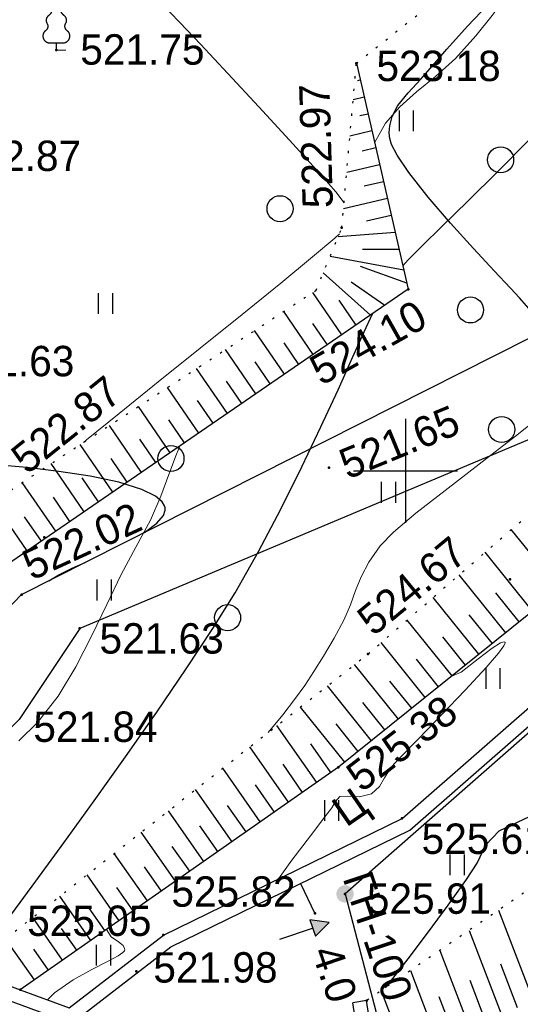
# Model space of a CAD drawing. Header units: millimetres. Extents: x 767170 to 66149698, y -983507 to 2493658.
# Tile 120 of 226: x 2055970 to 2070390, y -625093 to -596743. Entities that reach past the tile are written whole.
import ezdxf

# ---------------------------------------------------------------- set-up
doc = ezdxf.new("R2010")
doc.units = ezdxf.units.MM
for name, pattern in [('Д_ТРОТ_ТРУБА', [3, 1.5, -1.5]), ('ДОРОГИ_СТРОЯЩ', [9, 8, -1]), ('Контура низ откосов  Штриховая 0.1-0.5 - - - - - - -', [0.6, 0.1, -0.5])]:
    doc.linetypes.add(name, pattern=pattern)
for name, color, linetype in [('(001) Сетка', 92, 'Continuous'), ('(004) Точки рельефа', 7, 'Continuous'), ('(004a) Точки рельефа (отк.)', 7, 'Continuous'), ('(013) Газ', 30, 'ИК_Газопровод -------г--------'), ('(022) Возд. Линии', 7, 'Continuous'), ('(025) Дорога', 7, 'Continuous'), ('(031) Горизонтали', 42, 'Continuous'), ('(035) Откосы', 7, 'Continuous'), ('(036) Растительность', 7, 'Continuous'), ('(038) Деревья', 7, 'Continuous'), ('(039) Земля', 7, 'Continuous'), ('(040) Ограда', 7, 'Continuous')]:
    doc.layers.add(name, color=color, linetype=linetype)
doc.layers.add('(032) Горизонтали утолщенные', color=32, linetype='Continuous', lineweight=30)
doc.styles.add('BM-431', font='txt')
doc.styles.add('D-431', font='txt')
doc.styles.get("Standard").update_dxf_attribs({"font": 'isocpeui.ttf'})
doc.linetypes.add('GAZ_VOZDUSH', pattern='A,1,-2,["~",Standard,S=3,R=0,X=-1.5,Y=-1.5],-1,10', length=14)
doc.linetypes.add('ИК_Газопровод -------г--------', pattern='A,9,-0.6,["Г",Standard,S=1.199999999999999,R=0,X=0,Y=-0.6],-1.199999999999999', length=10.8)
doc.linetypes.add('ОГРАДА_БЕТ', pattern='A,4,["|",Standard,S=0.8,R=0,X=0,Y=-0.8],4', length=8)
doc.linetypes.add('ОТКОСЫ_НЕУКР', pattern='A,0.5,["|",Standard,S=1.199999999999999,R=0,X=0,Y=-1.199999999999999],1,["|",Standard,S=0.5,R=0,X=0,Y=-0.5],0.5', length=2)

# ---------------------------------------------------------------- blocks, each defined once
blk = doc.blocks.new('d')
at = {"layer": '(038) Деревья'}
blk.add_ellipse((0, 0), major_axis=(0.2651650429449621, 0.2651650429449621), ratio=0.9999999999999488, start_param=5.497787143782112, end_param=11.7809724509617, dxfattribs=at)
blk = doc.blocks.new('I04010')
for p, q in [((-0.4122729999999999, 0.0071460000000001), (-0.4122729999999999, 1.207145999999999)), ((0.3877269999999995, 1.207145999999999), (0.3877269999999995, 0.0071460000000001))]:
    blk.add_line(p, q)
blk = doc.blocks.new('Setka')
at = {"layer": '(001) Сетка'}
for p, q in [((0, 1.5), (0, -1.5)), ((-1.5, 0), (1.5, 0))]:
    blk.add_line(p, q, dxfattribs=at)
blk = doc.blocks.new('karagach-flat-34')
at = {"layer": '(038) Деревья', "const_width": 0.03750000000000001}
for points in [[(-0.207997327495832, 1.009319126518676, 0.1815668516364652), (-0.1171049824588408, 1.159285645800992, 0.3030035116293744)], [(0, 1.3125, 0.2460341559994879), (-0.1171049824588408, 1.159285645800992, 0.4890786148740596)], [(0, 1.3125, -0.2460341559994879), (0.1171049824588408, 1.159285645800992, -0.4890786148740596)], [(0.207997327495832, 1.009319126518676, -0.1815668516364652), (0.1171049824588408, 1.159285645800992, -0.3030035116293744)], [(-0.207997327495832, 1.009319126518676, 0.4308529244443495), (-0.2554195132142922, 0.7527973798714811, 0.5482763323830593)], [(0.207997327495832, 1.009319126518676, -0.4308529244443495), (0.2554195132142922, 0.7527973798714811, -0.5482763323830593)], [(-0.314697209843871, 0.5594194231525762, 0.6269492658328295), (-0.218374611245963, 0.2061839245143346, 0.7024651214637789)], [(-0.314697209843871, 0.5594194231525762, 0.3836029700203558), (-0.2554195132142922, 0.7527973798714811, 0.3529123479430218)], [(0.314697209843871, 0.5594194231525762, -0.6269492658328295), (0.218374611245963, 0.2061839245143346, -0.7024651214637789)], [(0.314697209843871, 0.5594194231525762, -0.3836029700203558), (0.2554195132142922, 0.7527973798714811, -0.3529123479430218)]]:
    blk.add_lwpolyline(points, format="xyb", dxfattribs=at)
for points in [[(0, 0.2061839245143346), (-0.218374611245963, 0.2061839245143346)], [(0, 0), (0, 0.2061839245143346)], [(0, 0.2061839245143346), (0.218374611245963, 0.2061839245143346)], [(0, 0), (0.28125, 0)]]:
    blk.add_lwpolyline(points, dxfattribs=at)
at = {"layer": '(038) Деревья'}
blk.add_lwpolyline([(0, 0), (0, 0.2061839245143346)], dxfattribs=at)
blk = doc.blocks.new('wef-flat-5')
at = {"layer": '(025) Дорога', "linetype": 'Д_ТРОТ_ТРУБА'}
blk.add_hatch(color=0, dxfattribs=at).paths.add_polyline_path([(-490372.0021402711, 2189558.479353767), (-490371.8427986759, 2189558.005423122), (-490371.4485388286, 2189558.40173004)])
at = {"layer": '(022) Возд. Линии', "color": 0}
for points in [[(-490371.4485388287, 2189558.40173004), (-490372.0021402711, 2189558.479353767)], [(-490372.8703307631, 2189557.923705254), (-490371.9224694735, 2189558.242388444)]]:
    blk.add_lwpolyline(points, dxfattribs=at)
at = {"layer": '(025) Дорога', "color": 0, "linetype": 'Д_ТРОТ_ТРУБА'}
blk.add_lwpolyline([(-490372.0021402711, 2189558.479353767), (-490371.8427986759, 2189558.005423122)], dxfattribs=at)
blk.add_lwpolyline([(-490372.0021402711, 2189558.479353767), (-490371.8427986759, 2189558.005423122), (-490371.4485388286, 2189558.40173004), (-490372.0021402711, 2189558.479353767)], close=True, dxfattribs=at)
blk = doc.blocks.new('A$C05d28b1e')
at = {"layer": '(013) Газ', "linetype": 'ByBlock'}
h = blk.add_hatch(color=0, dxfattribs=at)
edge = h.paths.add_edge_path()
edge.add_arc((32592.99999999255, -24350), 250, 0, 360)
at = {"layer": '(004) Точки рельефа', "color": 7, "linetype": 'ByBlock', "lineweight": -2}
for p in [(17560, 45378), (25416, 33360), (30623.57196617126, 30143.90335953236), (16560, 29702), (18232, 28730), (19861, 18857), (32919, -434), (32500, -5170), (34414, -6941), (33259, -17439), (32403, -20704), (34236, -22176), (32593, -24350), (27363, -25536), (33213, -27422)]:
    blk.add_point(p, dxfattribs=at)
at = {"layer": '(004a) Точки рельефа (отк.)', "color": 7, "linetype": 'ByBlock', "lineweight": -2}
for p in [(17216, 31349), (31725, -24913), (23239, -27111)]:
    blk.add_point(p, dxfattribs=at)
at = {"layer": '(013) Газ', "linetype": 'GAZ_VOZDUSH', "ltscale": 600, "flags": 128}
blk.add_lwpolyline([(139039.0969153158, 153681.6959556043), (138884.9999999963, 152733.9999999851), (135453.9999999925, 145357), (130316, 142546), (115841.9999999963, 109039), (104823.9999999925, 79051), (99727, 68743.9999999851), (82201.21807331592, 34138.71993938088), (52808.99999999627, 3628), (56082.00000000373, -3749), (32592.99999999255, -24350), (33827.99999999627, -29046.0000000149), (31852, -35564), (-6995, -77251), (-10648.02549519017, -79274.29001139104), (-22017.00000000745, -90450), (-29953.60145117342, -94459.13859817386), (-74554.00000000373, -132816), (-76953.42424311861, -135094.4166541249)], dxfattribs=at)
at = {"layer": '(031) Горизонтали', "color": 42, "linetype": 'Continuous', "lineweight": 0, "ltscale": 600}
for points in [[(30376.14410480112, -19703.31877729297), (30799.20071212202, -19192.21605932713), (31141.30337166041, -18754.02022740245), (31431.53010682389, -18351.72699353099), (31698.95894100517, -17948.33206966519), (31972.66789759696, -17506.83116783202), (32281.7349999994, -16990.21999999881), (32558.25846978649, -16470.52861721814), (32747.36176196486, -16023.25757645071), (32897.66075005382, -15616.60834847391), (33057.77130757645, -15218.78240421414), (33276.30930805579, -14797.98121441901), (33601.890625, -14322.40625), (33988.80163172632, -13930.20285089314), (34634.14971274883, -13389.39655309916), (35476.41233872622, -12729.2827552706), (36454.06698037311, -11979.15685604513), (37505.59110834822, -11168.31425407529), (38569.46219334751, -10326.05034798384)], [(33443.96183205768, -2718.900763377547), (33443.96183206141, -2718.900763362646), (33756.29844367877, -2155.582371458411), (34167.33331586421, -1687.248206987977), (34655.34517234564, -1257.89155575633), (35198.61273688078, -811.5057036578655), (35775.41473320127, -292.0839365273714), (36364.02988505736, 356.3804597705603), (36830.50529374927, 947.2745776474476), (37238.0952491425, 1486.880332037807), (37609.19727033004, 2006.9804071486), (37966.20887637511, 2539.35748718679), (38331.52758635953, 3115.794256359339), (38727.55091935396, 3768.073398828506), (39176.67639444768, 4527.977598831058), (39501.79528742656, 5122.572297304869), (39945.36935162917, 5990.424925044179), (40490.18544203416, 7089.217518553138), (41119.03041364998, 8376.632114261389), (41814.69112147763, 9810.350748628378), (42559.95442050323, 11348.05545814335), (43337.60716571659, 12947.42827928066), (44130.43621212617, 14566.15124842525), (44921.22841472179, 16161.90640214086)], [(32563.84761903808, -4448.32380951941), (32326.31323997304, -4136.866622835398), (31768.56530990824, -3499.092814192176), (30995.19374692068, -2644.766143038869), (30110.78846911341, -1683.650368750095), (29219.93939456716, -725.5092507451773), (28427.23644138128, 119.8934515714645), (27837.26952764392, 742.7939787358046), (27554.62857143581, 1033.428571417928), (27353.58129477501, 1233.976155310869), (27184.94071883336, 1385.616165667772), (26947.54135338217, 1516.654135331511), (26613.28878306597, 1617.786382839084), (25910.79341637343, 1798.564417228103), (24946.76060562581, 2021.503819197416), (23827.89570313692, 2249.120169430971), (22660.90406123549, 2443.929048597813)], [(25063.27876936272, -11347.72236675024), (25145.67397820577, -11279.26042492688), (26087.58711595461, -10513.59230068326), (27210.90108168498, -9608.046125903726), (28422.65415729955, -8633.746109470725), (29629.8846247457, -7661.816460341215), (30739.6307659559, -6763.381387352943), (31658.93086284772, -6009.565099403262), (32294.82319737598, -5471.491805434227), (32429.68220812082, -5340.95453517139)], [(23196.72038045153, -19939.11008267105), (23739.27116985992, -19417.39231027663), (24330.00352228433, -18654.57904323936), (24843.89456339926, -17806.40302331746), (25302.72876247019, -16913.14945751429), (25728.29058875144, -16015.10355293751), (26142.36451151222, -15152.55051659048), (26566.7349999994, -14365.77555555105), (26987.07007801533, -13584.36225132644), (27285.83220338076, -12898.98199078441), (27517.18903684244, -12276.35560853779), (27735.30823915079, -11683.20393925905), (27833.92412206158, -11455.9523293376)], [(30673.43308434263, -23917.63026866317), (31061.17175357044, -23381.68709751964), (31594.23645727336, -22675.48957759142), (32015.92092833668, -22128.78923679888), (32215.17567567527, -21870.00675676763), (32317.05303733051, -21684.23849776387), (32446.92857142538, -21546.96616540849), (32672.65563016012, -21531.2420040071), (33007.10317901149, -21550.8732714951), (33354.30379746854, -21467.94936709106), (33584.74650924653, -21261.22405144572), (33727.10855977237, -21003.64450973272), (33922.70486111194, -20698.59027779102), (34196.29577824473, -20404.54299792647), (34714.43361722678, -19870.11202849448), (35369.43252038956, -19195.58001972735), (36053.60663007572, -18481.229621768), (36659.27008861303, -17827.34348478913), (37014.90829027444, -17415.15878406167), (37170.26716366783, -17204.42101746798), (37207.88421545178, -17122.82059535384), (37204.32162162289, -17102.09459459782), (37175.86127765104, -17088.61879841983), (37073.69770491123, -17117.56906943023), (36833.79622772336, -17268.77533333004), (36426.23256733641, -17582.0479760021), (35934.54612356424, -17961.25644029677), (35668.33277871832, -18078.02163060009)], [(24019.97115732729, -27398.48938249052), (24226.45538146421, -27200.90813402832), (24764.05322073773, -26827.5160100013), (25301.66094920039, -26524.08105677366), (25772.43255320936, -26283.50760215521), (26056.00730564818, -26131.5408257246), (26191.95329977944, -26038.80192348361), (26238.02193128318, -25986.23697471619), (26246.08333333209, -25962.5625), (26244.03941260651, -25918.30702492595), (26200.4036334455, -25837.0133330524), (26067.84085922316, -25726.8550337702), (25854.75023197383, -25584.44027334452), (25720.54738878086, -25376.02901352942)]]:
    blk.add_lwpolyline(points, dxfattribs=at)
at = {"layer": '(032) Горизонтали утолщенные', "color": 32, "linetype": 'Continuous', "lineweight": 30, "ltscale": 600}
for points in [[(34259.11995638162, -6266.883315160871), (34413.79721706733, -6090.275748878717), (34803.01370765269, -5700.538823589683), (35388.04690533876, -5126.891990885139), (36130.17428732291, -4398.554702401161), (36990.67333079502, -3544.74640968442), (37930.82151295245, -2594.686564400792), (38911.89631100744, -1577.594618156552), (39895.17520212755, -522.6900225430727), (40841.93566353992, 540.8077708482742), (41713.4551724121, 1583.67931035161)], [(31164.25450256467, 37939.7856875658), (30899.7843866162, 38244.91449815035), (30638.03289808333, 38529.17486016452), (30170.49711440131, 39024.23311457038), (29570.51420223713, 39667.24623726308), (28911.42132829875, 40395.3712041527), (28266.5556592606, 41145.76499116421), (27709.25436180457, 41855.58457426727), (27375.74224739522, 42351.9963016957), (27215.77465499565, 42661.51421010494), (27160.86647883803, 42830.41789700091), (27150.69354838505, 42902.12903226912), (27147.62389364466, 43007.10259452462), (27161.73608801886, 43202.87396815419), (27229.15889711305, 43467.22333011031), (27393.14986413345, 43782.15014263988), (27690.97258361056, 44152.26818974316), (28057.9223209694, 44543.92099532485), (28457.54705882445, 45008.20588235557), (28804.05666517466, 45411.05065862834), (29403.36398128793, 46064.44899636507), (30200.85410125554, 46912.14696210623)], [(20097.50403901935, 31489.47557651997), (20456.89134043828, 31756.83891119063), (20643.2708305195, 31983.48611658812), (20691.78280964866, 32129.82230053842), (20689.8916256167, 32200.95073890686), (20673.90349758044, 32260.46788455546), (20604.91126899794, 32374.85609953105), (20416.01988434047, 32534.9938596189), (20024.72898415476, 32727.62545025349), (19354.34357361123, 32935.87285210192), (18538.05420902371, 33109.28949142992), (17635.33496976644, 33249.29727338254), (16705.65993520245, 33357.31810300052), (15808.50318471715, 33434.7738853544), (15013.51083305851, 33478.1405480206), (14326.27433180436, 33483.43041040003), (13710.18576554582, 33451.36996521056), (13128.63721887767, 33382.68570518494), (12545.02077639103, 33278.10412310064), (11922.72852269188, 33138.35171167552), (11225.1525423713, 32964.15496368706), (10422.47980853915, 32774.22284561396), (9828.089548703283, 32639.44989208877)], [(17343.09915996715, 30097.69442379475), (17633.40127388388, 30273.04140126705), (18019.30734593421, 30462.92537793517), (18390.40954048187, 30626.89289411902)], [(21705.52968036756, -26546.50228311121), (21752.89529948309, -26507.7897258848), (21800.19885140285, -26469.01363962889), (21865.37488282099, -26407.72444623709), (21946.74090247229, -26324.13391557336), (22082.57117001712, -26144.81979390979), (22444.20275262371, -25662.63058367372), (22992.63134013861, -24925.95688533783), (23688.85262242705, -23983.18929930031), (24493.86228933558, -22882.71842598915), (25368.65603073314, -21672.93486586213), (26274.22953647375, -20402.22921933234), (27171.57849641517, -19118.99208682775), (28021.69860041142, -17871.61406877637), (28785.58553832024, -16708.48576560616), (29424.2349999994, -15677.99777778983), (30100.25705965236, -14488.7464645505), (30745.18060953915, -13266.89434011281), (31348.73242454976, -12055.15615049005), (31900.63927952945, -10896.24664179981), (32390.62794935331, -9832.88056011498), (32808.4252088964, -8907.77265149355), (33143.75783302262, -8163.637662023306), (33384.34110997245, -7647.505652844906)], [(33754.6078431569, -27051.08235292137), (33971.17040270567, -26783.5125773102), (34408.04570975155, -26218.53188471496), (34969.98882196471, -25475.29754310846), (35561.75479702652, -24672.96682058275), (36088.09869263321, -23930.69698515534), (36398.06531066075, -23460.19863961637), (36647.60069677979, -22935.44958463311), (36647.60069677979, -22935.44958463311), (36647.60069677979, -22935.44958463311), (36647.60069677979, -22935.44958463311), (36647.60069677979, -22935.44958463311), (36647.60069677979, -22935.44958463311), (36647.60069677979, -22935.44958463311), (36647.60069677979, -22935.44958463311), (36647.60069677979, -22935.44958463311), (36647.60069677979, -22935.44958463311), (36647.60069677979, -22935.44958463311), (37033.89727370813, -22528.89459620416), (37910.14838322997, -22116.16836550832)]]:
    blk.add_lwpolyline(points, dxfattribs=at)
at = {"layer": '(035) Откосы', "ltscale": 600}
for p, q in [((33030.91476614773, -921.109955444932), (32951.80166872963, -939.2863932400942)), ((33142.82953231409, -1408.219910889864), (32826.37714264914, -1480.925662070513)), ((33254.7442984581, -1895.329866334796), (33017.40500622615, -1949.85917969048)), ((33366.65906462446, -2382.439821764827), (32733.75428531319, -2527.851324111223)), ((33478.57383077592, -2869.54977722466), (33083.0083437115, -2960.431966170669)), ((33590.48859694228, -3356.659732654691), (32641.13142796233, -3574.776986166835)), ((33702.40336309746, -3843.769688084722), (33148.61168118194, -3971.004752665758)), ((33814.31812926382, -4330.879643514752), (32548.50857061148, -4621.702648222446)), ((33926.23289541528, -4817.989598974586), (33214.21501866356, -4981.577539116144)), ((34038.14766158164, -5305.099554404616), (32393.93026708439, -5427.873596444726)), ((34150.06242772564, -5792.209509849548), (33097.60605575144, -5797.878076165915)), ((34288.38587039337, -6394.263450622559), (32161.79674132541, -5992.229756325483)), ((33325.34741386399, -7687.984475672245), (31966.59304786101, -6466.803200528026)), ((34373.89196004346, -6766.429420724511), (33036.90360255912, -6285.780981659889)), ((33737.46296496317, -7405.209306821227), (32766.8507967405, -6738.706694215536)), ((32501.11631166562, -8253.53481335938), (31663.35949610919, -7032.590932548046)), ((32913.23186276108, -7970.759644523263), (32423.92606288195, -7257.647066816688)), ((31676.88520946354, -8819.085151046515), (30826.49659332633, -7579.731727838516)), ((32089.00076056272, -8536.309982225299), (31666.96440264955, -7921.235656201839)), ((30852.65410726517, -9384.63548874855), (29989.63369055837, -8126.872523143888)), ((31264.76965836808, -9101.860319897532), (30836.41740015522, -8477.581222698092)), ((30028.42300506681, -9950.185826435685), (29152.77078779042, -8674.013318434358)), ((30440.53855616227, -9667.410657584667), (30005.87039767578, -9033.926789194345)), ((29204.19190286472, -10515.73616412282), (28315.90788502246, -9221.154113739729)), ((29616.30745396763, -10232.9609952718), (29175.32339518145, -9590.272355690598)), ((28379.96080065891, -11081.28650180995), (27479.04498224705, -9768.294909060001)), ((28792.07635176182, -10798.51133298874), (28344.77639269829, -10146.61792218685)), ((27555.72969846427, -11646.83683949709), (26642.18207948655, -10315.43570433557)), ((27967.84524956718, -11364.06167066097), (27514.2293902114, -10702.9634886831)), ((26731.49859626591, -12212.38717718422), (25805.31917671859, -10862.57649962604)), ((27143.61414736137, -11929.61200833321), (26683.68238772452, -11259.30905517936)), ((25907.26749406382, -12777.93751487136), (24968.45627395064, -11409.71729491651)), ((26319.38304517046, -12495.16234602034), (25853.13538524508, -11815.65462166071)), ((25083.03639186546, -13343.48785255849), (24131.59337116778, -11956.85809023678)), ((25495.15194296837, -13060.71268372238), (25022.5883827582, -12372.00018815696)), ((24258.80528967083, -13909.03819026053), (23294.73046839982, -12503.99888552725)), ((24670.92084076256, -13626.26302140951), (24192.04138028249, -12928.34575465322)), ((23434.57418746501, -14474.58852794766), (22487.61525502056, -13094.49386030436)), ((23846.68973856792, -14191.81335909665), (23364.26300599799, -13488.72631028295)), ((38769.86536226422, -15583.77126523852), (37382.35695701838, -13858.44224983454)), ((37996.5134024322, -16205.70037816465), (36632.50056160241, -14509.58745893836)), ((37223.16144258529, -16827.62949107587), (35882.64416620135, -15160.73266807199)), ((36449.80948274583, -17449.5586040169), (35132.78777080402, -15811.87787719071)), ((37609.83742251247, -16516.66493462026), (36933.70489321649, -15675.91249905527)), ((36836.48546266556, -17138.59404753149), (36172.10071558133, -16312.44966007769)), ((35676.45752291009, -18071.48771692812), (34382.93137540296, -16463.02308632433)), ((36063.13350282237, -17760.52316045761), (35410.49653796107, -16948.98682110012)), ((34903.10556307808, -18693.41682986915), (33633.07497999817, -17114.16829545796)), ((34129.75360323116, -19315.34594278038), (32867.86129396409, -17746.21713081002)), ((35289.78154298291, -18382.45227338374), (34648.89236034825, -17585.52398213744)), ((33356.40164339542, -19937.2750557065), (32087.36005521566, -18359.25630959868)), ((34516.42958315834, -19004.38138630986), (33887.27074823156, -18222.03946384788)), ((32583.04968356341, -20559.20416861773), (31306.85881647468, -18972.29548838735)), ((33743.07762331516, -19626.31049923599), (33110.34414896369, -18839.52360971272)), ((31779.02302191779, -21140.25278247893), (30633.22079232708, -19501.39971096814)), ((32969.72566347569, -20248.23961214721), (32333.41754966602, -19457.00775557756)), ((30965.68749602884, -21708.89537464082), (29851.56119269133, -20115.34871610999)), ((32185.69078486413, -20855.93148639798), (31604.87068850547, -20025.17834736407)), ((31372.35525897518, -21424.57407853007), (30807.37312573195, -20616.47414605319)), ((30152.35197012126, -22277.53796677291), (29069.9015930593, -20729.29772128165)), ((30559.01973307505, -21993.21667070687), (30009.87556298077, -21207.76994469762)), ((29339.01644423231, -22846.18055891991), (28288.24199342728, -21343.24672646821)), ((29745.68420717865, -22561.85926283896), (29212.3780002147, -21799.06574334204)), ((28525.68091832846, -23414.823151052), (27506.58239381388, -21957.19573161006)), ((28932.34868127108, -23130.50185497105), (28414.88043744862, -22390.36154201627)), ((27712.34539243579, -23983.46574319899), (26724.92279416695, -22571.14473676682)), ((26899.00986653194, -24552.10833536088), (25943.2631945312, -23185.09374195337)), ((28119.01315538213, -23699.14444713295), (27617.38287468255, -22981.65734067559)), ((26085.67434064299, -25120.75092749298), (25161.60359490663, -23799.04274711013)), ((27305.67762948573, -24267.78703926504), (26819.88531193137, -23572.95313932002)), ((26492.3421035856, -24836.42963142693), (26022.38774916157, -24164.24893797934)), ((25272.33881473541, -25689.39351963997), (24379.94399527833, -24412.99175226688)), ((25679.00657768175, -25405.07222355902), (25224.89018640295, -24755.54473662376)), ((37013.90458003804, -24818.96793280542), (38018.22953798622, -27441.00920732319)), ((24459.00328884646, -26258.03611177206), (23598.2843956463, -25026.94075745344)), ((24865.67105179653, -25973.71481570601), (24427.39262362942, -25346.84053526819)), ((36168.01915859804, -25398.26868368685), (37087.06741843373, -27797.67382793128)), ((23645.66776293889, -26826.67870391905), (22816.62479601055, -25640.8897626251)), ((24052.33552590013, -26542.35740785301), (23629.8950608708, -25938.13633394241)), ((35322.13373712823, -25977.56943455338), (36155.90529888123, -28154.33844853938)), ((37071.80517376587, -26363.97991295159), (37552.64847820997, -27619.34151764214)), ((34476.24831568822, -26556.87018541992), (35224.74317932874, -28511.00306910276)), ((36183.28140326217, -26831.96259866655), (36621.48635865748, -27976.00613822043)), ((33630.36289423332, -27136.17093628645), (34293.58105976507, -28867.66768969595)), ((35294.75763276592, -27299.94528439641), (35690.32423910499, -28332.67075882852))]:
    blk.add_line(p, q, dxfattribs=at)
at = {"layer": '(035) Откосы', "linetype": 'ОТКОСЫ_НЕУКР', "ltscale": 600}
for points in [[(-3144.000000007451, 13637), (3537.999999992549, 20617), (13070, 26067), (16559.99999999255, 29701.9999999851), (32146.99999999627, 37578)], [(31312.99999999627, 34229), (18231.99999999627, 28730), (16485.99999999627, 26110), (10620.99999999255, 20343), (5487, 18347), (-1711.658838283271, 12644.23742009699)]]:
    blk.add_lwpolyline(points, dxfattribs=at)
at = {"layer": '(035) Откосы', "linetype": 'Контура низ откосов  Штриховая 0.1-0.5 - - - - - - -', "ltscale": 600}
for points in [[(-36.40528239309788, -8696.889804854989), (3115.579266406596, -8932.468956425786), (7059.999999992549, -9755), (13474.97440977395, -17705.44866013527), (14466.99999999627, -18764), (16214.15649665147, -18009.46921096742), (22972.00000000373, -12715), (31759.80798340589, -6969.532931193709), (32499.99999999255, -5170), (32918.99999999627, -434)], [(21676.99999999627, -26536), (33259, -17439), (44873.99999999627, -7353), (53715.99999999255, -601)], [(54916, -12897), (43077.99999999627, -20666), (33212.99999999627, -27422)]]:
    blk.add_lwpolyline(points, dxfattribs=at)
at = {"layer": '(035) Откосы', "ltscale": 600}
for points in [[(32918.99999999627, -434), (34413.99999999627, -6941), (14059.99999999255, -20907), (13598.4536794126, -20869.27780808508), (13026.43756496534, -20176.20284514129), (6041, -11346), (2605.999999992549, -12012)], [(53715.99999999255, -601), (48357.99999999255, -7872.999999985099), (32403, -20704), (23238.99999999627, -27111)]]:
    blk.add_lwpolyline(points, dxfattribs=at)
at = {"layer": '(039) Земля', "linetype": 'Контура низ откосов  Штриховая 0.1-0.5 - - - - - - -', "ltscale": 600, "flags": 128}
blk.add_lwpolyline([(32918.99999999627, -434), (66556.99999999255, 26239), (55525.1650429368, 32838.8349570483), (54028.99999999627, 33527.9999999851)], dxfattribs=at)
at = {"layer": '(040) Ограда', "linetype": 'ОГРАДА_БЕТ', "ltscale": 600, "flags": 128}
for points in [[(17929.81231727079, -30697.56034082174), (21676.99999999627, -26536), (23238.99999999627, -27111), (24646.65310001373, -27629.182159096), (27362.99999999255, -25536), (34235.99999999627, -22175.9999999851), (54892.99999998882, -4122.999999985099), (55645.97171563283, -3464.9471180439), (55109.18554401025, 337.8471866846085), (55109.18554401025, 337.8471866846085), (51534.99999999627, 3837), (52094.65324646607, 4408.65395450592)], [(13362.03640654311, -54585.73369960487), (31037.03705323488, -35431.83696813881), (33051.06231348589, -28986.94920219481), (32817.73093336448, -27483.33811989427)]]:
    blk.add_lwpolyline(points, dxfattribs=at)
at = {"layer": '(040) Ограда', "ltscale": 600, "flags": 128}
blk.add_lwpolyline([(18227.0666273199, -30965.21660387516), (21793.00747159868, -27004.9457950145), (23100.8180909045, -27486.37416000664), (24715.80404124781, -28080.87923134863), (27575.06896901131, -25877.56626901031), (34459.30430901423, -22512.0736540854), (55156.22115277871, -4424.18868625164), (56072.32703390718, -3623.56616255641), (55486.2410623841, 528.4863910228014), (52100.65360049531, 3843.000354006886)], dxfattribs=at)
at = {"layer": '(040) Ограда', "ltscale": 600}
for points in [[(31306.4885873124, -24053.389065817), (31725, -24913)], [(13655.99999999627, -54857), (31392, -35637), (33460.59101656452, -29017.50162598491), (33212.99999999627, -27422)], [(33212.99999999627, -27422), (32817.73093336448, -27483.33811989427)]]:
    blk.add_lwpolyline(points, dxfattribs=at)
at = {"layer": '(001) Сетка', "xscale": 1000, "yscale": 1000, "zscale": 1000}
blk.add_blockref('Setka', (34335, -12169), dxfattribs=at)
at = {"layer": '(022) Возд. Линии', "xscale": 1000, "yscale": 1000, "zscale": 1000}
for name, p in [('karagach-flat-34', (17560, 45378)), ('wef-flat-5', (490403581.3178229, -2189583573.794861))]:
    blk.add_blockref(name, p, dxfattribs=at)
at = {"layer": '(036) Растительность', "linetype": 'Continuous', "xscale": 500, "yscale": 500, "zscale": 500}
for p in [(27644.55110138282, 43041.10601456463), (18980.56380062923, 37782.26445320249), (33850.88697155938, -13092.13937342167), (25663.75585994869, -15903.40385313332), (36861.5825766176, -18448.73556888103), (32212.64321219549, -22252.42638327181), (35830.39470762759, -23815.13069821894), (25643.46754679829, -26418.83787837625)]:
    blk.add_blockref('I04010', p, dxfattribs=at)
at = {"layer": '(038) Деревья', "linetype": 'Continuous', "xscale": 1000, "yscale": 1000, "zscale": 1000}
for p in [(24002.88264254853, 40812.62705786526), (29488.24782415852, 37897.61052060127), (20860.38501804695, 33621.51804253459), (37075.02271118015, -3213.174001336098), (37104.91246565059, -10977.56938028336), (29209.49080833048, -16394.79037187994)]:
    blk.add_blockref('d', p, dxfattribs=at)
at = {"layer": '(004) Точки рельефа', "linetype": 'ByBlock', "char_height": 875, "attachment_point": 4, "style": 'D-431'}
for s, insert in [('521.75', (18248.75874981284, 45392.00949180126)), ('521.63', (14499.10371632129, 36420.15884187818)), ('521.63', (18801.97280919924, 28434.74489566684)), ('521.84', (16896.51794121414, 25891.99065905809)), ('521.98', (20352.6672465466, 18962.44805654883)), ('523.18', (33497.51685217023, -514.1743666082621)), ('522.87', (21413.40071507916, -3103.526019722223)), ('525.61', (34798.60439970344, -22766.22837293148)), ('525.05', (23437.455812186, -25128.19311605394))]:
    blk.add_mtext(s, dxfattribs=dict(at, insert=insert))
at = {"layer": '(004) Точки рельефа', "linetype": 'ByBlock', "attachment_point": 4, "style": 'D-431'}
for s, insert, char_height, rotation in [('521.65', (25784.65155720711, 33408.95944286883), 875, 22.35818153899), ('522.02', (16672.77325962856, 30489.58632753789), 874.9999999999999, 24.693731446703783), ('522.97', (31816.10271959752, -4606.083081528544), 875, 91.67406076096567), ('524.10', (31699.07622165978, -9354.973732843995), 875, 29.374266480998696), ('522.87', (23165.84734591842, -11959.20664685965), 875, 38.74864748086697), ('524.67', (33138.15258998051, -16619.42788377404), 875, 39.51555731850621), ('525.38', (32808.8911357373, -21104.78949043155), 875, 37.554018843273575)]:
    blk.add_mtext(s, dxfattribs=dict(at, insert=insert, char_height=char_height, rotation=rotation))
at = {"layer": '(004a) Точки рельефа (отк.)', "linetype": 'ByBlock', "char_height": 875, "attachment_point": 4, "style": 'D-431'}
for s, insert in [('525.82', (27590.55529614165, -24287.33384214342)), ('525.91', (33221.21916202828, -24490.46165846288))]:
    blk.add_mtext(s, dxfattribs=dict(at, insert=insert))
at = {"layer": '(013) Газ', "color": 0, "linetype": 'Continuous', "style": 'BM-431'}
for s, p in [('ГН-100', (32517.25005526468, -23894.39819432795)), ('4.0', (31622.68195334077, -26017.17245951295))]:
    blk.add_text(s, height=875, rotation=288.5833084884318, dxfattribs=at).set_placement(p)
at = {"layer": '(025) Дорога', "linetype": 'ДОРОГИ_СТРОЯЩ', "style": 'BM-431'}
blk.add_text('Ц', height=874.9999999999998, rotation=34.69759683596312, dxfattribs=at).set_placement((25907.62339427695, 22985.87446013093, -492.0000000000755))

msp = doc.modelspace()

# ---------------------------------------------------------------- block references
at = {"color": 5, "lineweight": 50}
msp.add_blockref('A$C05d28b1e', (2032748.063139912, -597565.0480394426), dxfattribs=at)

# ---------------------------------------------------------------- next in the draw order: block references
msp.add_blockref('A$C05d28b1e', (2039466.73339316, -642998.2979304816), dxfattribs=at)

doc.saveas('drawing.dxf')
